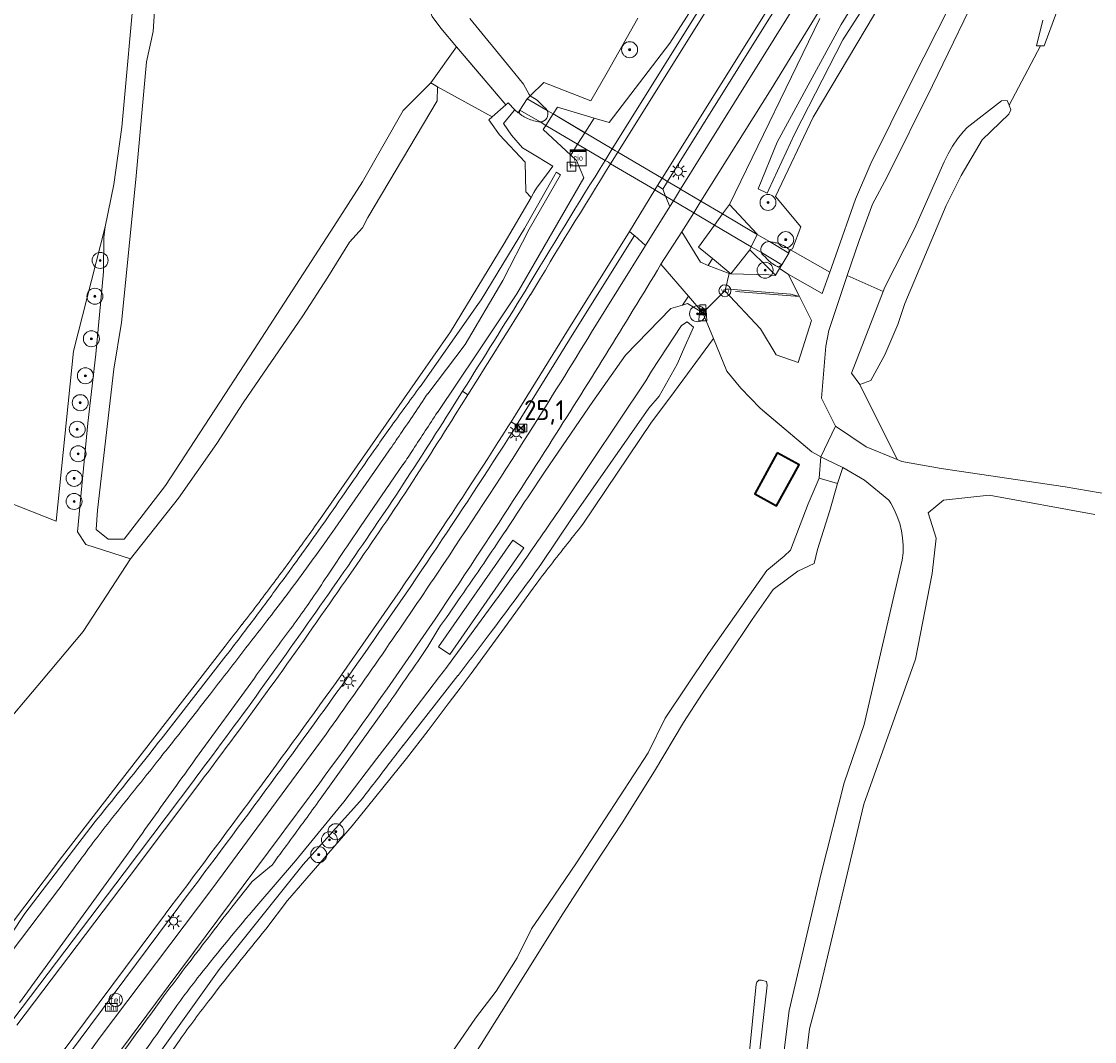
# Model space of a CAD drawing. Header units: metres. Extents: x 125158 to 132124, y 450612 to 454469.
# Tile 136 of 173: x 130045 to 130179, y 453153 to 453281. Entities that reach past the tile are written whole.
import ezdxf
from ezdxf.enums import TextEntityAlignment as Align

# ---------------------------------------------------------------- set-up
doc = ezdxf.new("R2010")
doc.units = ezdxf.units.M
doc.linetypes.add('IE-TERREINAFSCHEIDING', pattern=[10, 8, -2])
doc.layers.get('0').update_dxf_attribs({"color": 8})
for name, color, linetype, lineweight in [('B-XX-GR-BOOM-S', 8, 'Continuous', 25), ('B-XX-IE-MEUBILAIR_WEGMEUBILAIR-S', 8, 'Continuous', 25), ('B-XX-IE-TERREINAFSCHEIDING-G', 8, 'IE-TERREINAFSCHEIDING', 18), ('B-XX-KL-ET_LS_OV_LICHTMAST-S', 8, 'Continuous', 25), ('B-XX-KW-KUNSTWERK_DUIKER-GV', 8, 'Continuous', 18), ('B-XX-OG-BEBOUWING-GV', 8, 'Continuous', 35), ('B-XX-OG-TERREIN_CULTUURSCHEIDING-GV', 8, 'Continuous', 18), ('B-XX-OG-WATER-GV', 8, 'Continuous', 18), ('B-XX-OG-WATER_SLOOT-GV', 8, 'Continuous', 18), ('B-XX-OG-WEG-GV', 8, 'Continuous', 18), ('B-XX-RI-GWA_RIOOLPUT-S', 8, 'Continuous', 25), ('B-XX-RI-TERREINKAST-S', 8, 'Continuous', 25), ('B-XX-VW-HECTOMETRERING-S', 8, 'Continuous', 25), ('B-XX-VW-VERKEERSTEKEN_DRAAGCONSTRUCTIE-S', 8, 'Continuous', 25)]:
    doc.layers.add(name, color=color, linetype=linetype, lineweight=lineweight)
doc.layers.add('B-XX-KL-TELPUNT-S', color=8, linetype='Continuous')
doc.layers.add('TOPOT30', color=1, linetype='Continuous')
doc.styles.add('ISO', font='iso', dxfattribs={"height": 5})
doc.styles.add('NLCS-ISO', font='NLCS-ISO.ttf')

# ---------------------------------------------------------------- blocks, each defined once
blk = doc.blocks.new('SRI-PUT_INSPECTIEPUT_RIOOLPUT-SO')
at = {"color": 0, "linetype": 'ByBlock', "lineweight": 18}
blk.add_lwpolyline([(-1.12, -1.12), (1.12, -1.12), (1.12, 1.12), (-1.12, 1.12)], close=True, dxfattribs=at)
at = {"color": 0, "linetype": 'ByBlock', "lineweight": 18, "style": 'NLCS-ISO'}
blk.add_text('r', height=1.5, dxfattribs=at).set_placement((0, 0.28), align=Align.MIDDLE_CENTER)
blk = doc.blocks.new('SIE-WEG_PAAL_GRENSPAAL-SO')
at = {"linetype": 'ByBlock', "lineweight": 18}
h = blk.add_hatch(color=0, dxfattribs=at)
h.dxf.hatch_style = 1
h.paths.add_polyline_path([(0.90625, -0.5), (0.875, 0), (-0.875, 0), (-0.90625, -0.5)])
h.paths.add_polyline_path([(-0.8125, 1), (-0.84375, 0.5), (0.84375, 0.5), (0.8125, 1)])
at = {"color": 0, "linetype": 'ByBlock', "lineweight": 18}
blk.add_lwpolyline([(-1, -2), (1, -2), (0.75, 2), (-0.75, 2)], close=True, dxfattribs=at)
for points in [[(0.875, 0), (-0.875, 0)], [(0.84375, 0.5), (-0.84375, 0.5)], [(0.8125, 1), (-0.8125, 1)], [(0.90625, -0.5), (-0.90625, -0.5)]]:
    blk.add_lwpolyline(points, dxfattribs=at)
blk = doc.blocks.new('SKL-ET_OV_LICHTMAST-SO')
at = {"color": 0, "linetype": 'ByBlock', "lineweight": 18}
for points in [[(-1.25, 0), (-2, 0)], [(-1.41, 1.41), (-0.88, 0.88)], [(0, 2), (0, 1.25)], [(0.88, 0.88), (1.41, 1.41)], [(2, 0), (1.25, 0)], [(-1.41, -1.41), (-0.88, -0.88)], [(0, -1.25), (0, -2)], [(0.88, -0.88), (1.41, -1.41)]]:
    blk.add_lwpolyline(points, dxfattribs=at)
blk.add_circle((0, 0), 1, dxfattribs=at)
blk = doc.blocks.new('SIE-WEG_PAAL_VERKEERSBORD-SO')
at = {"color": 0, "linetype": 'ByBlock', "lineweight": 18}
blk.add_circle((0, 0), 1.5, dxfattribs=at)
at = {"color": 0, "linetype": 'ByBlock', "lineweight": 18, "style": 'NLCS-ISO'}
blk.add_text('vb', height=1.5, dxfattribs=at).set_placement((0, 0.13), align=Align.MIDDLE_CENTER)
blk = doc.blocks.new('SKL-DATA_TELPAAL-SO')
at = {"lineweight": 18}
blk.add_circle((0, 0), 1.68, dxfattribs=at)
at = {"lineweight": 18, "style": 'NLCS-ISO'}
blk.add_text('tel', height=1.8, dxfattribs=at).set_placement((0, 0), align=Align.MIDDLE_CENTER)
blk = doc.blocks.new('SIE-WEG_PAAL_HECTOMETERPAAL-SO')
at = {"color": 0, "linetype": 'ByBlock', "lineweight": 18}
blk.add_lwpolyline([(-1.44375, -0.94375), (1.44375, -0.94375), (1.44375, 0.94375), (-1.44375, 0.94375)], close=True, dxfattribs=at)
at = {"color": 0, "linetype": 'ByBlock', "lineweight": 18, "style": 'NLCS-ISO'}
blk.add_text('hm', height=1.5, dxfattribs=at).set_placement((0, 0), align=Align.MIDDLE_CENTER)
blk = doc.blocks.new('SRI-TERREINKAST-SO')
at = {"color": 0, "linetype": 'ByBlock', "lineweight": 18}
for points in [[(-2, 2), (2, 2), (2, 1.68), (-2, 1.68)], [(-2, 1.52), (2, 1.52), (2, -2), (-2, -2)]]:
    blk.add_lwpolyline(points, close=True, dxfattribs=at)
at = {"color": 0, "linetype": 'ByBlock', "lineweight": 18, "style": 'NLCS-ISO'}
blk.add_text('rio', height=1.5, dxfattribs=at).set_placement((0, 0), align=Align.MIDDLE_CENTER)
blk = doc.blocks.new('SGR-BOOM_01-SO')
at = {"linetype": 'ByBlock', "lineweight": 18}
h = blk.add_hatch(color=0, dxfattribs=at)
h.dxf.hatch_style = 1
edge = h.paths.add_edge_path()
edge.add_arc((0, 0), 0.25, 0, 360)
at = {"color": 0, "linetype": 'ByBlock', "lineweight": 18}
for radius in [2, 0.25]:
    blk.add_circle((0, 0), radius, dxfattribs=at)
blk = doc.blocks.new('kilometerpaal')
at = {"color": 0}
for p, q in [((-0.44, 0.44), (0.44, -0.44)), ((-0.44, -0.44), (-0.44, 0.44)), ((0.44, 0.44), (-0.44, -0.44)), ((0.44, -0.44), (0.44, 0.44))]:
    blk.add_line(p, q, dxfattribs=at)
at = {"color": 0, "style": 'ISO'}
blk.add_attdef('KILOMETERPAAL', (0.59, 0.87), '', height=2.5, dxfattribs=at)

msp = doc.modelspace()

# ---------------------------------------------------------------- linework, layer by layer
at = {"layer": 'B-XX-IE-TERREINAFSCHEIDING-G'}
for points in [[(130108.08, 453271.51), (130107.38, 453272.77), (130105.72, 453274.8), (130096.62, 453285.86), (130096.73, 453286.55)], [(130099, 453277.46), (130097.01, 453279.81), (130095.93, 453281.23), (130095.41, 453282.57)], [(130105.15, 453270.2), (130099, 453277.46)], [(130108.08, 453271.51), (130108.21, 453271.34)], [(130105.15, 453270.2), (130103.43, 453268.69)], [(130106.27, 453269.6), (130105.44, 453270.46), (130105.15, 453270.2)], [(130103.43, 453268.69), (130103.03, 453268.33), (130104.37, 453266.44), (130107.55, 453263.05), (130107.64, 453259.32), (130108.3, 453258.64)], [(130133.27, 453249.09), (130138.03, 453248.97), (130138.84, 453248.88), (130138.88, 453248.93)], [(130129.78, 453244.22), (130132.55, 453246.97)], [(130141.85, 453246.25), (130132.55, 453246.97)], [(130144.55, 453226.2), (130143.39, 453226.84), (130136.93, 453232.3), (130134.54, 453234.78), (130132.78, 453236.91), (130131.1, 453241)], [(130149.42, 453235.24), (130154.09, 453225.85)], [(130146.35, 453230.02), (130144.55, 453226.2)], [(130058.23, 453213.46), (130052.63, 453215.26)]]:
    msp.add_lwpolyline(points, dxfattribs=at)
at = {"layer": 'B-XX-KW-KUNSTWERK_DUIKER-GV'}
msp.add_lwpolyline([(130137.1, 453251.73), (130139.65, 453250.22), (130140.53, 453251.68), (130138.1, 453253.11), (130136.57, 453254.01), (130132.25, 453256.56), (130129.55, 453258.16), (130126.99, 453259.66), (130126.94, 453259.7), (130125.36, 453260.62), (130124.69, 453261.02), (130124.63, 453261.06), (130119.15, 453264.29), (130118.88, 453264.45), (130118.46, 453264.7), (130111.07, 453269.06), (130110.32, 453269.5), (130107.82, 453270.97), (130106.92, 453269.54), (130109.43, 453268.06), (130110.15, 453267.63), (130117.57, 453263.26), (130117.97, 453263.02), (130118.25, 453262.85), (130123.73, 453259.62), (130123.79, 453259.58), (130124.63, 453259.09), (130125.12, 453258.8), (130126.05, 453258.25), (130126.1, 453258.22), (130128.65, 453256.72), (130131.25, 453255.18), (130135.84, 453252.47)], close=True, dxfattribs=at)
at = {"layer": 'B-XX-OG-BEBOUWING-GV'}
msp.add_lwpolyline([(130139.08, 453226.68), (130136.28, 453221.56), (130139.01, 453220.06), (130141.82, 453225.18)], close=True, dxfattribs=at)
at = {"layer": 'B-XX-OG-TERREIN_CULTUURSCHEIDING-GV'}
for points in [[(130156.71, 453290.73), (130143.56, 453268.66), (130138.88, 453258.76), (130142.04, 453254.97), (130140.98, 453252.21), (130140.76, 453252.11), (130140.73, 453252.07), (130145.67, 453249.3), (130146.41, 453251.41), (130148.86, 453258.4), (130150.78, 453262.87), (130155.79, 453272.94), (130162.35, 453285.91)], [(129964.13, 453283.41), (129963.56, 453278.68), (129966.28, 453272.53), (129977.22, 453267.06), (129979.68, 453258.07), (130000, 453257.71), (130005.66, 453257.9), (130006.38, 453240.2), (130011.03, 453237.39), (130012, 453235.1), (130012.18, 453212.16), (130016.83, 453206.36), (130019.21, 453206.89), (130035.45, 453223.45), (130048.92, 453218.15), (130051.11, 453239.41), (130055.05, 453254.95), (130056.14, 453260.24), (130057.15, 453267.42), (130058.86, 453286.31)], [(130061.56, 453287.14), (130061.05, 453279.39), (130060.24, 453275.56), (130058.88, 453260.88), (130057.09, 453243.01), (130056.15, 453237.18), (130054.09, 453219.54), (130053.94, 453217.11), (130055.44, 453215.91), (130057.44, 453215.91), (130062.6, 453222.62), (130073.7, 453239.62), (130083.65, 453254.99), (130087.22, 453260.57), (130092.33, 453269.5), (130095.77, 453272.96), (130099, 453277.46), (130097.01, 453279.81), (130095.93, 453281.23)], [(130162.35, 453285.91), (130155.79, 453272.94), (130150.78, 453262.87), (130148.86, 453258.4), (130146.41, 453251.41), (130145.67, 453249.3), (130144.72, 453246.64), (130141.04, 453248.71), (130140.47, 453249.04), (130141.85, 453246.25), (130143.35, 453243.23), (130141.69, 453238.01), (130138.94, 453238.94), (130136.98, 453242.22), (130132.55, 453246.97), (130129.78, 453244.22), (130131.1, 453241), (130132.78, 453236.91), (130134.54, 453234.78), (130136.93, 453232.3), (130143.39, 453226.84), (130144.55, 453226.2), (130146.35, 453230.02), (130144.62, 453233.53), (130145.18, 453240.02), (130145.52, 453241.98), (130147.84, 453248.87), (130149.31, 453253.25), (130151.01, 453257.77), (130152.8, 453261.11), (130158.48, 453272.61), (130165.06, 453286.16)], [(130165.06, 453286.16), (130158.48, 453272.61), (130152.8, 453261.11), (130151.01, 453257.77), (130149.31, 453253.25), (130147.84, 453248.87), (130152.32, 453246.87), (130152.52, 453247.41), (130156.26, 453254.7), (130159.95, 453263.07), (130160.44, 453264.07), (130161.01, 453265.03), (130161.64, 453265.95), (130162.33, 453266.82), (130162.83, 453267.38), (130167.11, 453270.69), (130167.84, 453270.74), (130168.08, 453270.16), (130171.99, 453277.58), (130171.52, 453277.59), (130172.29, 453280.8)], [(130175.55, 453285.95), (130172.47, 453277.57), (130171.99, 453277.58), (130168.08, 453270.16), (130168.31, 453269.59), (130168.05, 453269.03), (130164.7, 453265.84), (130162.08, 453261.36), (130160.22, 453257.63), (130155.03, 453245.35), (130154.16, 453242.74), (130152.53, 453238.96), (130150.78, 453235.73), (130149.42, 453235.24), (130154.09, 453225.85), (130154.68, 453225.61), (130159.57, 453224.75), (130175.1, 453222.45), (130180.9, 453221.45)], [(130095.93, 453281.23), (130097.01, 453279.81), (130099, 453277.46), (130105.15, 453270.2), (130105.44, 453270.46), (130106.27, 453269.6), (130106.68, 453269.22), (130106.92, 453269.54), (130107.82, 453270.97), (130108.19, 453271.31), (130109.91, 453272.98), (130115.77, 453270.71), (130117.82, 453274.23), (130121.64, 453281.02)], [(130081.68, 453218.08), (130088.85, 453228.36), (130093.8, 453235.5), (130098.23, 453241.82), (130104.96, 453252.85), (130108.3, 453258.64), (130107.64, 453259.32), (130107.55, 453263.05), (130104.37, 453266.44), (130103.03, 453268.33), (130103.43, 453268.69), (130096.61, 453272.47), (130096.55, 453270.72), (130087.89, 453256.13), (130087.23, 453254.84), (130085.59, 453253.04), (130082.9, 453248.65), (130079.79, 453243.83), (130072.29, 453232.96), (130069.03, 453227.87), (130064.22, 453221.03), (130058.23, 453213.46), (130052.32, 453204.37), (130047.09, 453198.14), (130041.43, 453191.47)], [(130041.43, 453191.47), (130047.09, 453198.14), (130052.32, 453204.37), (130058.23, 453213.46), (130052.63, 453215.26), (130051.58, 453216.84), (130052.07, 453221.68), (130052.89, 453230.4), (130053.87, 453239.02), (130054.83, 453249.32), (130054.91, 453253.6), (130055.05, 453254.95), (130051.11, 453239.41), (130048.92, 453218.15), (130035.45, 453223.45)], [(130095.78, 453147.9), (130101.36, 453156.01), (130103.95, 453159.4), (130106.55, 453163.58), (130108.36, 453167.2), (130109.83, 453169.33), (130113.97, 453175.43), (130122.93, 453189.19), (130125.06, 453193.53), (130130.51, 453201.6), (130137.77, 453211.97), (130139.94, 453213.8), (130140.76, 453214.52), (130142.95, 453220.31), (130144.34, 453223.53), (130144.55, 453226.2), (130143.39, 453226.84), (130136.93, 453232.3), (130134.54, 453234.78), (130132.78, 453236.91), (130131.1, 453241), (130125.67, 453233.56), (130123.37, 453230.52), (130114.77, 453217.77)], [(130180.9, 453221.45), (130175.1, 453222.45), (130159.57, 453224.75), (130154.68, 453225.61), (130154.09, 453225.85), (130150.19, 453227.43), (130146.35, 453230.02), (130144.55, 453226.2), (130145.29, 453225.84), (130147.28, 453224.88), (130150, 453223.3), (130153.03, 453220.79), (130153.28, 453220.41), (130153.72, 453219.6), (130154.1, 453218.75), (130154.4, 453217.87), (130154.62, 453216.97), (130154.76, 453216.06), (130154.83, 453215.14), (130154.81, 453214.21), (130154.72, 453213.29), (130149.95, 453192.75), (130147.44, 453185.44), (130144.58, 453174.12), (130140.57, 453156.99), (130134.41, 453107.98)], [(130134.41, 453107.98), (130140.57, 453156.99), (130144.58, 453174.12), (130147.44, 453185.44), (130149.95, 453192.75), (130154.72, 453213.29), (130154.81, 453214.21), (130154.83, 453215.14), (130154.76, 453216.06), (130154.62, 453216.97), (130154.4, 453217.87), (130154.1, 453218.75), (130153.72, 453219.6), (130153.28, 453220.41), (130153.03, 453220.79), (130150, 453223.3), (130147.28, 453224.88), (130146.6, 453222.86), (130145.65, 453219.48), (130144.12, 453214.62), (130143.7, 453212.88), (130141.68, 453211.89), (130138.56, 453209.6), (130135.96, 453205.88), (130132.84, 453201.19), (130129.76, 453196.66), (130127.36, 453192.98), (130123.74, 453186.92), (130119.69, 453180.46), (130116.24, 453175.19), (130112.27, 453169.07), (130107.63, 453161.59), (130104.6, 453156.8), (130100.24, 453149.84)], [(130178.78, 453218.98), (130165.6, 453221.42), (130159.87, 453220.77), (130157.94, 453219.2), (130158.94, 453216.04), (130158.44, 453211.6), (130156.37, 453200.92), (130149.92, 453182.79), (130144.12, 453158.43), (130143.12, 453154.7), (130136.6, 453101.11), (130125.36, 453000), (130124.23, 452980.46), (130124.9, 452972.48), (130124.91, 452965.7)], [(130124.91, 452965.7), (130124.9, 452972.48), (130124.23, 452980.46), (130125.36, 453000), (130136.6, 453101.11), (130143.12, 453154.7), (130144.12, 453158.43), (130149.92, 453182.79), (130156.37, 453200.92), (130158.44, 453211.6), (130158.94, 453216.04), (130157.94, 453219.2), (130159.87, 453220.77), (130165.6, 453221.42), (130178.78, 453218.98)], [(130108.58, 453209.79), (130104.97, 453204.84), (130100.8, 453199.13), (130099.45, 453197.3), (130098.08, 453195.47), (130095.42, 453191.97), (130092.74, 453188.48), (130085.95, 453180.05), (130077.87, 453170.75), (130075.13, 453167.16)], [(130030.98, 453170.55), (130031.19, 453165.1), (130033.43, 453161.66), (130034.87, 453161.22), (130038.97, 453161.59), (130040.25, 453163.76), (130049.74, 453176.29), (130057.8, 453186.73), (130070.04, 453202.53)], [(130135.08, 453146.42), (130136.46, 453160.28), (130136.53, 453160.52), (130136.8, 453160.76), (130137.11, 453160.76), (130137.76, 453160.63), (130137.84, 453160.15), (130136.27, 453146.57)], [(130064.34, 453153.23), (130057, 453142.91), (130056.75, 453142.55)]]:
    msp.add_lwpolyline(points, dxfattribs=at)
for points in [[(130096.61, 453272.47), (130103.43, 453268.69), (130105.15, 453270.2), (130099, 453277.46), (130095.77, 453272.96)], [(130103.43, 453268.69), (130103.03, 453268.33), (130104.37, 453266.44), (130107.55, 453263.05), (130107.64, 453259.32), (130108.3, 453258.64), (130108.66, 453259.26), (130108.97, 453259.78), (130110.58, 453261.93), (130111.02, 453262.52), (130109.13, 453263.69), (130107.24, 453264.85), (130105.88, 453266.43), (130104.88, 453267.88), (130106.18, 453269.49), (130106.27, 453269.6), (130105.44, 453270.46), (130105.15, 453270.2)], [(130115.04, 453266.72), (130116.19, 453268.55), (130111.63, 453269.93), (130111.07, 453269.06)], [(130110.15, 453267.63), (130109.83, 453267.12), (130113.26, 453263.9), (130114.13, 453265.28)], [(130138.88, 453248.93), (130137.8, 453249.98), (130135.65, 453252.07), (130134.07, 453250.08), (130133.27, 453249.09), (130138.03, 453248.97), (130138.84, 453248.88)], [(130145.67, 453249.3), (130140.73, 453252.07), (130140.53, 453251.68), (130139.65, 453250.22), (130139.36, 453249.74), (130140.47, 453249.04), (130141.04, 453248.71), (130144.72, 453246.64)], [(130140.47, 453249.04), (130139.36, 453249.74), (130138.88, 453248.93), (130138.84, 453248.88), (130138.03, 453248.97), (130133.27, 453249.09), (130133.07, 453249.11), (130132.6, 453247.19), (130137.6, 453246.77), (130140.8, 453246.55), (130141.85, 453246.25)], [(130147.84, 453248.87), (130145.52, 453241.98), (130145.18, 453240.02), (130144.62, 453233.53), (130146.35, 453230.02), (130150.19, 453227.43), (130154.09, 453225.85), (130149.42, 453235.24), (130148.39, 453236.65), (130152.32, 453246.87)], [(130141.85, 453246.25), (130140.8, 453246.55), (130137.6, 453246.77), (130132.6, 453247.19), (130132.55, 453246.97), (130136.98, 453242.22), (130138.94, 453238.94), (130141.69, 453238.01), (130143.35, 453243.23)], [(130139.01, 453220.06), (130136.28, 453221.56), (130139.08, 453226.68), (130141.82, 453225.18)]]:
    msp.add_lwpolyline(points, close=True, dxfattribs=at)
for centre, radius, start, end in [((129773.24, 453436.59), 378, 323.7373, 324.6841), ((130549.57, 452871.41), 555.89, 141.4592, 142.1804), ((129773.19, 453436.84), 378.19, 322.7651, 323.7116), ((130193.79, 453147.57), 105.51, 142.177, 143.8615), ((129796.59, 453419.02), 348.78, 322.2004, 322.7693), ((129775.31, 453435.57), 375.73, 321.668, 322.196), ((130441.45, 452869.3), 472.14, 140.8854, 142.2345), ((130195.07, 453060.18), 160.47, 142.2361, 144.5566)]:
    msp.add_arc(centre, radius, start, end, dxfattribs=at)
at = {"layer": 'B-XX-OG-WATER-GV'}
for points in [[(130058.86, 453286.31), (130057.15, 453267.42), (130056.14, 453260.24), (130055.05, 453254.95), (130054.91, 453253.6), (130054.83, 453249.32), (130053.87, 453239.02), (130052.89, 453230.4), (130052.07, 453221.68), (130051.58, 453216.84), (130052.63, 453215.26), (130058.23, 453213.46), (130064.22, 453221.03), (130069.03, 453227.87), (130072.29, 453232.96), (130079.79, 453243.83), (130082.9, 453248.65), (130085.59, 453253.04), (130087.23, 453254.84), (130087.89, 453256.13), (130096.55, 453270.72), (130096.61, 453272.47), (130095.77, 453272.96), (130092.33, 453269.5), (130087.22, 453260.57), (130083.65, 453254.99), (130073.7, 453239.62), (130062.6, 453222.62), (130057.44, 453215.91), (130055.44, 453215.91), (130053.94, 453217.11), (130054.09, 453219.54), (130056.15, 453237.18), (130057.09, 453243.01), (130058.88, 453260.88), (130060.24, 453275.56), (130061.05, 453279.39), (130061.56, 453287.14)], [(130172.29, 453280.8), (130171.52, 453277.59), (130171.99, 453277.58), (130172.47, 453277.57), (130175.55, 453285.95)], [(130100.24, 453149.84), (130104.6, 453156.8), (130107.63, 453161.59), (130112.27, 453169.07), (130116.24, 453175.19), (130119.69, 453180.46), (130123.74, 453186.92), (130127.36, 453192.98), (130129.76, 453196.66), (130132.84, 453201.19), (130135.96, 453205.88), (130138.56, 453209.6), (130141.68, 453211.89), (130143.7, 453212.88), (130144.12, 453214.62), (130145.65, 453219.48), (130146.6, 453222.86), (130144.34, 453223.53), (130142.95, 453220.31), (130140.76, 453214.52), (130139.94, 453213.8), (130137.77, 453211.97), (130130.51, 453201.6), (130125.06, 453193.53), (130122.93, 453189.19), (130113.97, 453175.43), (130109.83, 453169.33), (130108.36, 453167.2), (130106.55, 453163.58), (130103.95, 453159.4), (130101.36, 453156.01), (130095.78, 453147.9)], [(130136.27, 453146.57), (130137.84, 453160.15), (130137.76, 453160.63), (130137.11, 453160.76), (130136.8, 453160.76), (130136.53, 453160.52), (130136.46, 453160.28), (130135.08, 453146.42)]]:
    msp.add_lwpolyline(points, dxfattribs=at)
msp.add_lwpolyline([(130152.32, 453246.87), (130148.39, 453236.65), (130149.42, 453235.24), (130150.78, 453235.73), (130152.53, 453238.96), (130154.16, 453242.74), (130155.03, 453245.35), (130160.22, 453257.63), (130162.08, 453261.36), (130164.7, 453265.84), (130168.05, 453269.03), (130168.31, 453269.59), (130168.08, 453270.16), (130167.84, 453270.74), (130167.11, 453270.69), (130162.83, 453267.38), (130162.33, 453266.82), (130161.64, 453265.95), (130161.01, 453265.03), (130160.44, 453264.07), (130159.95, 453263.07), (130156.26, 453254.7), (130152.52, 453247.41)], close=True, dxfattribs=at)
at = {"layer": 'B-XX-OG-WATER_SLOOT-GV'}
for points in [[(130141.27, 453266.62), (130147.29, 453278.34), (130155.68, 453291.4), (130157.92, 453294.95), (130167.12, 453309.71), (130182.58, 453335.16), (130190.01, 453347.22), (130191.54, 453349.36), (130193.97, 453351.85), (130195.24, 453353.16), (130194.33, 453354.1), (130192.8, 453352.59), (130190.9, 453350.7), (130190.2, 453350), (130188.7, 453348.12), (130181.55, 453336.07), (130165.88, 453310.51), (130160.24, 453301.3), (130154.53, 453292.33), (130147.09, 453280.24), (130139.08, 453265.55), (130136.71, 453259.72), (130137.83, 453259.18), (130138.02, 453259.6)], [(130144.55, 453226.2), (130144.34, 453223.53), (130146.6, 453222.86), (130147.28, 453224.88), (130145.29, 453225.84)], [(130106.03, 453215.79), (130096.74, 453202.44), (130098.14, 453201.47), (130107.42, 453214.82)], [(130106.03, 453215.79), (130107.42, 453214.82), (130098.14, 453201.47), (130096.74, 453202.44)]]:
    msp.add_lwpolyline(points, close=True, dxfattribs=at)
for points in [[(130155.68, 453291.4), (130147.29, 453278.34), (130141.27, 453266.62), (130138.02, 453259.6), (130137.83, 453259.18), (130136.71, 453259.72), (130139.08, 453265.55), (130147.09, 453280.24), (130154.53, 453292.33)], [(130140.43, 453252.24), (130140.59, 453252.11), (130140.53, 453251.68), (130140.73, 453252.07), (130140.76, 453252.11), (130140.98, 453252.21), (130142.04, 453254.97), (130138.88, 453258.76), (130143.56, 453268.66), (130156.71, 453290.73)], [(130096.61, 453231.76), (130101.61, 453239.2), (130106.54, 453246.56), (130114.91, 453261.09), (130113.97, 453263.23), (130113.26, 453263.9), (130109.83, 453267.12), (130110.15, 453267.63), (130111.07, 453269.06), (130111.63, 453269.93), (130116.19, 453268.55), (130118.09, 453267.98), (130125.65, 453277.93), (130131.23, 453286.67)], [(130121.64, 453281.02), (130117.82, 453274.23), (130115.77, 453270.71), (130109.91, 453272.98), (130108.19, 453271.31), (130109.05, 453270.79), (130109.94, 453269.92)], [(130144.41, 453281.01), (130133.12, 453257.76), (130136.59, 453254.04), (130136.57, 453254.01), (130135.84, 453252.47)], [(130106.82, 453269.14), (130106.92, 453269.54), (130106.68, 453269.22), (130106.27, 453269.6), (130106.18, 453269.49), (130104.88, 453267.88), (130105.88, 453266.43), (130107.24, 453264.85), (130109.13, 453263.69), (130111.02, 453262.52), (130110.58, 453261.93), (130108.97, 453259.78), (130108.66, 453259.26), (130108.3, 453258.64), (130104.96, 453252.85), (130098.23, 453241.82), (130093.8, 453235.5), (130088.85, 453228.36), (130081.68, 453218.08)], [(130094.43, 453234.97), (130101.64, 453245.23), (130102.05, 453245.81), (130107.47, 453254.75), (130111.28, 453261.47), (130111.38, 453261.64), (130111.45, 453261.78), (130111.99, 453261.46), (130108.05, 453254.67), (130104.76, 453248.26), (130100.06, 453240.24), (130095.38, 453234.08)], [(130095.38, 453234.08), (130100.06, 453240.24), (130104.76, 453248.26), (130108.05, 453254.67), (130111.99, 453261.46), (130111.45, 453261.78), (130111.38, 453261.64), (130111.28, 453261.47), (130107.47, 453254.75), (130102.05, 453245.81), (130101.64, 453245.23), (130094.43, 453234.97)], [(130135.84, 453252.47), (130135.65, 453252.07), (130137.8, 453249.98), (130138.88, 453248.93), (130139.36, 453249.74), (130139.65, 453250.22), (130139.24, 453249.93)], [(130139.51, 453252.77), (130139.65, 453252.71)], [(130114.77, 453217.77), (130123.37, 453230.52), (130125.67, 453233.56), (130131.1, 453241), (130129.78, 453244.22), (130127.85, 453245.36), (130127.24, 453245.17), (130125.8, 453244.73), (130120.1, 453238.93), (130116.03, 453233.1), (130110.05, 453224.41), (130107.84, 453221.08)], [(130112.43, 453220.44), (130122.65, 453235.72), (130123.35, 453236.93), (130127.12, 453242.63), (130127.81, 453243.07), (130128.62, 453242.39), (130127.25, 453239.32), (130126.74, 453238.18), (130126.56, 453237.78), (130124.32, 453233.77), (130123.05, 453232.29), (130113.36, 453218.43), (130109.62, 453212.86)], [(130109.62, 453212.86), (130113.36, 453218.43), (130123.05, 453232.29), (130124.32, 453233.77), (130126.56, 453237.78), (130126.74, 453238.18), (130127.25, 453239.32), (130128.62, 453242.39), (130127.81, 453243.07), (130127.12, 453242.63), (130123.35, 453236.93), (130122.65, 453235.72), (130112.43, 453220.44)], [(130090.52, 453226.95), (130083.81, 453217.27), (130083.53, 453216.87)], [(130083.53, 453216.87), (130083.81, 453217.27), (130090.52, 453226.95)], [(130085.53, 453215.34), (130086.99, 453217.48), (130092.32, 453225.27)], [(130082.04, 453217.41), (130082.59, 453218.19), (130083.2, 453219.07)], [(130083.2, 453219.07), (130082.59, 453218.19), (130082.04, 453217.41)], [(130075.13, 453167.16), (130077.87, 453170.75), (130085.95, 453180.05), (130092.74, 453188.48), (130095.42, 453191.97), (130098.08, 453195.47), (130099.45, 453197.3), (130100.8, 453199.13), (130104.97, 453204.84), (130108.58, 453209.79)], [(130074.03, 453170.07), (130078.84, 453175.7), (130084.91, 453183.09), (130089.02, 453188.48), (130091.02, 453191.09), (130096.86, 453198.73), (130097.77, 453199.92), (130097.87, 453200.05), (130103.79, 453208.1)], [(130103.79, 453208.1), (130097.87, 453200.05), (130097.77, 453199.92), (130096.86, 453198.73), (130091.02, 453191.09), (130089.02, 453188.48), (130084.91, 453183.09), (130078.84, 453175.7), (130074.03, 453170.07)], [(130096.64, 453204.59), (130095.38, 453202.47)], [(130070.04, 453202.53), (130057.8, 453186.73), (130049.74, 453176.29), (130040.25, 453163.76), (130038.97, 453161.59), (130036.74, 453157.79), (130034.85, 453154.93)], [(130062.04, 453190.9), (130070.15, 453201.31), (130070.38, 453201.6)], [(130070.38, 453201.6), (130070.15, 453201.31), (130062.04, 453190.9)], [(130066.36, 453188.44), (130073.71, 453198.54), (130073.99, 453198.93)], [(130099.17, 453198.88), (130095.15, 453193.74), (130092.33, 453190.13)], [(130092.33, 453190.13), (130095.15, 453193.74), (130099.17, 453198.88)], [(130089.53, 453193.99), (130085.75, 453188.71), (130081.93, 453183.39)], [(130087.22, 453183.49), (130079.8, 453175.23), (130069.31, 453162.1), (130057.72, 453145.91), (130053.38, 453139.45), (130044.84, 453127.13)], [(130044.84, 453127.13), (130053.38, 453139.45), (130057.72, 453145.91), (130069.31, 453162.1), (130079.8, 453175.23), (130087.22, 453183.49)], [(130049.28, 453172.15), (130038.35, 453157.78), (130037.71, 453158.17), (130045.01, 453169.09), (130053.8, 453180.61)], [(130053.8, 453180.61), (130045.01, 453169.09), (130037.71, 453158.17), (130038.35, 453157.78), (130049.28, 453172.15)], [(130044.34, 453157.96), (130058.41, 453177.29)], [(130075.87, 453175.1), (130073.44, 453173.11), (130070.88, 453169.89)], [(130056.75, 453142.55), (130057, 453142.91), (130064.34, 453153.23)]]:
    msp.add_lwpolyline(points, dxfattribs=at)
at = {"layer": 'B-XX-OG-WATER_SLOOT-GV', "extrusion": (0, 0, -1)}
for centre, radius, start, end in [((-130109.42, 453269.06), 1, 120.9322, 154.2922), ((-130109.92, 453272.94), 4.9, 304.2222, 309.1358), ((-130109.86, 453272.9), 4.84, 298.9704, 303.9405), ((-130109.82, 453272.84), 4.77, 289.1995, 298.9129), ((-130109.42, 453269.06), 1, 154.2762, 269.8206), ((-130109.81, 453272.85), 4.77, 279.2715, 288.9731), ((-130109.43, 453269.07), 1.01, 270.0117, 292.4943), ((-130138.03, 453252.11), 1, 337.8863, 94.3068), ((-130138.03, 453252.12), 0.994, 94.2081, 113.0976), ((-130138.04, 453249.1), 3.95, 95.4789, 103.6792), ((-130138.03, 453249.06), 3.99, 103.705, 111.8153), ((-130138.04, 453249.09), 3.96, 113.9686, 121.0467), ((-130137.98, 453249), 4.07, 121.1491, 127.194), ((-130138.02, 453252.1), 0.998, 298.8562, 338.0473), ((-130141.14, 453254.16), 4.64, 313.2047, 320.8534), ((-130141.1, 453254.12), 4.59, 305.4286, 313.1633), ((-130141.05, 453254.05), 4.5, 299.5917, 305.4275), ((-130141.06, 453254.04), 4.5, 293.9847, 299.8175), ((-130740.49, 452761.45), 801.01, 35.78002, 36.2393), ((-128669.85, 454196.06), 1719.75, 214.01249, 214.21393), ((-130220.44, 453136.18), 160.02, 34.7812, 35.7959), ((-129832.54, 453405.71), 313.87, 214.249, 214.72), ((-133313.48, 450988.13), 3925.79, 34.63022, 34.77925), ((-129672.09, 453505.1), 520.14, 213.0961, 213.6385), ((-129542.3, 453608.23), 689.51, 214.22298, 215.00285), ((-129773.24, 453436.59), 378, 215.3159, 216.2627), ((-130549.57, 452871.41), 555.89, 37.8196, 38.5408), ((-129622.59, 453543.84), 563.6, 215.3926, 215.8216), ((-129802.78, 453414.68), 343.43, 215.1678, 216.1084), ((-129681.73, 453498.38), 508.39, 213.6095, 214.1644), ((-130457.85, 452961.81), 450.44, 33.353, 34.252), ((-129623.66, 453543.17), 562.35, 215.8301, 216.2587), ((-129773.19, 453436.84), 378.19, 216.2884, 217.2349), ((-129901.76, 453342.47), 220.92, 216.1057, 217.2798), ((-129651.95, 453518.56), 544.36, 214.1617, 214.6927), ((-129455.79, 453688.34), 808.44, 216.02571, 216.79194), ((-129900.71, 453357.39), 252.05, 215.0296, 216.3202), ((-130193.79, 453147.57), 105.51, 36.1385, 37.823), ((-129646.44, 453526.46), 534.09, 216.2584, 216.8535), ((-129449.35, 453686.84), 789.48, 217.27878, 217.55052), ((-129659.4, 453513.51), 535.36, 214.7026, 215.2424), ((-129796.59, 453419.02), 348.78, 217.2307, 217.7996), ((-129620.4, 453545.9), 566.59, 216.8476, 217.4214), ((-129057.78, 453987.51), 1283.17, 217.53843, 217.75628), ((-129775.31, 453435.57), 375.73, 217.804, 218.332), ((-130610.07, 452808.1), 663.43, 36.09331, 36.67755), ((-129859.22, 453386.49), 304.59, 216.7713, 218.0208), ((-128293.64, 454579.05), 2249.52, 217.75103, 217.92028), ((-129381.9, 453685.66), 861.7, 214.10682, 214.5805), ((-127395.93, 455277.43), 3386.9, 217.90735, 218.04657), ((-129949.42, 453294.46), 172.41, 214.5862, 215.6429), ((-129786.05, 453406.16), 350.01, 217.9519, 218.6735), ((-129914.79, 453306.17), 188.37, 218.042, 218.6841), ((-130343.81, 452993.59), 319.18, 37.5485, 38.01), ((-133436.19, 450487.65), 4322.09, 38.54074, 38.67324), ((-130480.77, 452887.07), 512.4, 35.5047, 36.0255), ((-131380.79, 452196.22), 1627.27, 37.35146, 37.55602), ((-128979.36, 454052.44), 1383.66, 218.69332, 219.05665), ((-131614.77, 452078.57), 1905.12, 35.22046, 35.49212), ((-129758.77, 453415.41), 397.83, 215.6775, 216.1369), ((-130138.69, 453114.4), 106.25, 36.7241, 38.5512), ((-128552.21, 454298.4), 1892.97, 216.18463, 216.39879), ((-130435.71, 452892.32), 477.12, 35.9105, 36.7723), ((-130292.47, 452982.98), 287.61, 38.3409, 40.5795), ((-130441.45, 452869.3), 472.14, 37.7655, 39.1146), ((-130152.84, 453093.41), 109.59, 34.717, 38.3417), ((-130195.07, 453060.18), 160.47, 35.4434, 37.7639), ((-134022.23, 450412.75), 4816.83, 34.57302, 34.7138)]:
    msp.add_arc(centre, radius, start, end, dxfattribs=at)
at = {"layer": 'B-XX-OG-WATER_SLOOT-GV'}
for centre, radius, start, end in [((130740.49, 452761.45), 801.01, 143.7607, 144.21998), ((128669.85, 454196.06), 1719.75, 325.78607, 325.98751), ((129284.33, 453762.1), 970.08, 326.5305, 326.85954), ((130220.44, 453136.18), 160.02, 144.2041, 145.2188), ((129832.54, 453405.71), 313.87, 325.28, 325.751), ((133313.48, 450988.13), 3925.79, 145.22075, 145.36978), ((129966.49, 453311.28), 152.42, 325.6427, 326.4742), ((129542.3, 453608.23), 689.51, 324.99715, 325.77702), ((129622.59, 453543.84), 563.6, 324.1784, 324.6074), ((129802.78, 453414.68), 343.43, 323.8916, 324.8322), ((129623.66, 453543.17), 562.35, 323.7413, 324.1699), ((129901.76, 453342.47), 220.92, 322.7202, 323.8943), ((129455.79, 453688.34), 808.44, 323.20806, 323.97429), ((129900.71, 453357.39), 252.05, 323.6798, 324.9704), ((129646.44, 453526.46), 534.09, 323.1465, 323.7416), ((129449.35, 453686.84), 789.48, 322.44948, 322.72122), ((130010.15, 453256.48), 85.52, 324.5866, 326.6511), ((129962.06, 453290.71), 144.55, 323.3262, 324.5763), ((129620.4, 453545.9), 566.59, 322.5786, 323.1524), ((129057.78, 453987.51), 1283.17, 322.24372, 322.46157), ((129859.22, 453386.49), 304.59, 321.9792, 323.2287), ((128293.64, 454579.05), 2249.52, 322.07972, 322.24897), ((127395.93, 455277.43), 3386.9, 321.95343, 322.09265), ((129786.05, 453406.16), 350.01, 321.3265, 322.0481), ((129914.79, 453306.17), 188.37, 321.3159, 321.958), ((130343.81, 452993.59), 319.18, 141.99, 142.4515), ((133436.19, 450487.65), 4322.09, 141.32676, 141.45926), ((131380.79, 452196.22), 1627.27, 142.44398, 142.64854), ((128979.36, 454052.44), 1383.66, 320.94335, 321.30668), ((130138.69, 453114.4), 106.25, 141.4488, 143.2759), ((130435.71, 452892.32), 477.12, 143.2277, 144.0895), ((130932.68, 452501.04), 1090.9, 142.18458, 142.68484), ((130292.47, 452982.98), 287.61, 139.4205, 141.6591), ((130311.39, 452974.59), 309.72, 142.6832, 143.6222), ((130152.84, 453093.41), 109.59, 141.6583, 145.283), ((134542.33, 449857.41), 5564.96, 143.61898, 143.73816), ((134022.23, 450412.75), 4816.83, 145.2862, 145.42698)]:
    msp.add_arc(centre, radius, start, end, dxfattribs=at)
at = {"layer": 'B-XX-OG-WEG-GV'}
for points in [[(130143.84, 453303.81), (130139.03, 453296.11), (130119.15, 453264.29), (130118.25, 453262.85)], [(130117.57, 453263.26), (130118.46, 453264.7), (130138.32, 453296.53), (130136.64, 453301.25), (130136.16, 453300.48), (130137.01, 453299.45), (130137.79, 453297.17), (130131.23, 453286.67), (130125.65, 453277.93), (130118.09, 453267.98), (130116.19, 453268.55), (130115.04, 453266.72), (130114.13, 453265.28), (130113.26, 453263.9), (130113.97, 453263.23), (130114.91, 453261.09), (130106.54, 453246.56), (130101.61, 453239.2), (130096.61, 453231.76)], [(130120.61, 453254.36), (130123.79, 453259.58), (130124.13, 453260.14), (130124.69, 453261.02), (130146.6, 453296.13), (130147.52, 453297.59), (130149.28, 453300.43)], [(130118.25, 453262.85), (130119.15, 453264.29), (130139.03, 453296.11), (130138.32, 453296.53), (130118.46, 453264.7), (130117.57, 453263.26)], [(130144.99, 453283.02), (130138.33, 453272.17), (130129.55, 453258.16), (130128.65, 453256.72), (130127.15, 453254.32), (130129.47, 453250.52), (130130.43, 453250.14), (130130.97, 453251.01), (130129.26, 453252.43), (130131.25, 453255.18), (130132.25, 453256.56), (130133.12, 453257.76), (130144.41, 453281.01)], [(130109.94, 453269.92), (130109.05, 453270.79), (130108.19, 453271.31), (130107.82, 453270.97), (130106.92, 453269.54), (130106.82, 453269.14)], [(130126.1, 453258.22), (130125.64, 453257.48), (130122.6, 453252.61), (130115.88, 453241.8)], [(130105.82, 453230.58), (130112.99, 453242.17), (130120.61, 453254.36)], [(130115.88, 453241.8), (130122.6, 453252.61), (130121.24, 453253.86), (130113.67, 453241.75), (130106.49, 453230.15), (130106.1, 453229.51)], [(130139.65, 453252.71), (130139.51, 453252.77)], [(130139.24, 453249.93), (130139.65, 453250.22), (130140.53, 453251.68), (130140.59, 453252.11), (130140.43, 453252.24)], [(130107.84, 453221.08), (130110.05, 453224.41), (130116.03, 453233.1), (130120.1, 453238.93), (130125.8, 453244.73), (130127.24, 453245.17), (130127.98, 453246.3), (130124.54, 453250.27)], [(130098.83, 453231.44), (130100.42, 453233.97), (130099.74, 453234.39), (130098.15, 453231.86)], [(130098.15, 453231.86), (130099.74, 453234.39)], [(130100.42, 453233.97), (130098.83, 453231.44)], [(130099.74, 453234.39), (130100.42, 453233.97)], [(130106.1, 453229.51), (130106.49, 453230.15), (130105.82, 453230.58), (130105.42, 453229.94)], [(130105.42, 453229.94), (130105.82, 453230.58)], [(130092.32, 453225.27), (130086.99, 453217.48), (130085.53, 453215.34)], [(130095.38, 453202.47), (130096.64, 453204.59)], [(130073.99, 453198.93), (130073.71, 453198.54), (130066.36, 453188.44)], [(130081.93, 453183.39), (130085.75, 453188.71), (130089.53, 453193.99)], [(130063.22, 453168.57), (130046.21, 453145.74), (130047.84, 453144.55), (130051.51, 453149.6), (130054.32, 453153.48), (130068.5, 453172.34), (130082.67, 453191.53)], [(130082.67, 453191.53), (130068.5, 453172.34), (130054.32, 453153.48), (130051.51, 453149.6)], [(130066.26, 453185.92), (130057.43, 453174.19), (130042.58, 453154.6)], [(130042.58, 453154.6), (130057.43, 453174.19), (130066.26, 453185.92)], [(130044, 453155.17), (130058.06, 453173.71), (130066.9, 453185.44)], [(130066.9, 453185.44), (130058.06, 453173.71), (130044, 453155.17)], [(130077.05, 453178.96), (130061.34, 453157.87), (130053.89, 453147.83), (130051.19, 453144.19)], [(130053.89, 453147.83), (130061.34, 453157.87), (130077.05, 453178.96)], [(130058.41, 453177.29), (130044.34, 453157.96)], [(130070.88, 453169.89), (130073.44, 453173.11), (130075.87, 453175.1)], [(130062.58, 453169.05), (130049.3, 453151.24), (130045.56, 453146.21), (130046.21, 453145.74), (130063.22, 453168.57)], [(130049.3, 453151.24), (130062.58, 453169.05)]]:
    msp.add_lwpolyline(points, dxfattribs=at)
for points in [[(130147.27, 453295.71), (130147.11, 453295.81), (130146.6, 453296.13), (130124.69, 453261.02), (130124.13, 453260.14), (130124.77, 453259.68), (130125.36, 453260.62), (130147.26, 453295.71)], [(130125.12, 453258.8), (130125.64, 453257.48), (130126.1, 453258.22), (130126.99, 453259.66), (130148.81, 453294.74), (130147.27, 453295.71), (130147.26, 453295.71), (130125.36, 453260.62), (130124.77, 453259.68)], [(130111.07, 453269.06), (130110.15, 453267.63), (130114.13, 453265.28), (130115.04, 453266.72)], [(130121.24, 453253.86), (130122.6, 453252.61), (130125.64, 453257.48), (130125.12, 453258.8), (130124.77, 453259.68), (130124.13, 453260.14), (130123.79, 453259.58), (130120.61, 453254.36), (130121.17, 453253.92)], [(130135.65, 453252.07), (130135.84, 453252.47), (130136.57, 453254.01), (130136.59, 453254.04), (130133.12, 453257.76), (130132.25, 453256.56), (130131.25, 453255.18), (130129.26, 453252.43), (130130.97, 453251.01), (130133.27, 453249.09), (130134.07, 453250.08)], [(130121.24, 453253.86), (130121.17, 453253.92), (130120.61, 453254.36), (130112.99, 453242.17), (130105.82, 453230.58), (130106.49, 453230.15), (130113.67, 453241.75)], [(130127.15, 453254.32), (130124.54, 453250.27), (130127.98, 453246.3), (130129.78, 453244.22), (130132.55, 453246.97), (130132.6, 453247.19), (130133.07, 453249.11), (130130.43, 453250.14), (130129.47, 453250.52)], [(130133.07, 453249.11), (130133.27, 453249.09), (130130.97, 453251.01), (130130.43, 453250.14)], [(130127.24, 453245.17), (130127.85, 453245.36), (130129.78, 453244.22), (130127.98, 453246.3)]]:
    msp.add_lwpolyline(points, close=True, dxfattribs=at)
for centre, radius, start, end in [((130109.42, 453269.06), 1, 25.7078, 59.0678), ((130109.92, 453272.94), 4.9, 230.8642, 235.7778), ((130109.86, 453272.9), 4.84, 236.0595, 241.0296), ((130109.82, 453272.84), 4.77, 241.0871, 250.8005), ((130109.42, 453269.06), 1, 270.1794, 25.7238), ((130109.81, 453272.85), 4.77, 251.0269, 260.7285), ((130109.43, 453269.07), 1.01, 247.5057, 269.9883), ((131295.38, 452531.41), 1386.67, 148.14461, 148.93737), ((131298.56, 452529.44), 1389.61, 148.14449, 148.93611), ((130138.03, 453252.11), 1, 85.6932, 202.1137), ((130138.03, 453252.12), 0.994, 66.9024, 85.7919), ((130138.04, 453249.1), 3.95, 76.3208, 84.5211), ((130138.03, 453249.06), 3.99, 68.1847, 76.295), ((130138.04, 453249.09), 3.96, 58.9533, 66.0314), ((130137.98, 453249), 4.07, 52.806, 58.8509), ((130138.02, 453252.1), 0.998, 201.9527, 241.1438), ((130141.14, 453254.16), 4.64, 219.1466, 226.7953), ((129236.62, 453784.66), 1036.33, 327.48572, 328.95858), ((130141.1, 453254.12), 4.59, 226.8367, 234.5714), ((130141.05, 453254.05), 4.5, 234.5725, 240.4083), ((130141.06, 453254.04), 4.5, 240.1825, 246.0153), ((127675.57, 454758.02), 2863.22, 327.85003, 328.14497), ((127728.11, 454725.19), 2802.07, 327.84671, 328.14828), ((129446.64, 453648.92), 783.34, 327.59944, 328.68648), ((129687.27, 453488.92), 484.66, 324.8359, 327.9687), ((129686.75, 453489.27), 486.09, 324.838, 327.9663), ((129441.39, 453653.25), 787.48, 324.76673, 327.48275), ((129440.91, 453653.56), 788.86, 324.76809, 327.48269), ((129451.62, 453645.71), 777.42, 326.06134, 327.60263), ((129243.62, 453780.37), 1028.12, 326.5494, 327.4773), ((129672.09, 453505.1), 520.14, 326.3615, 326.9039), ((129681.73, 453498.38), 508.39, 325.8356, 326.3905), ((130457.85, 452961.81), 450.44, 145.748, 146.647), ((129552.46, 453573.79), 656.58, 323.0328, 326.7353), ((129651.95, 453518.56), 544.36, 325.3073, 325.8383), ((129442.32, 453649.16), 787.07, 324.44838, 326.23116), ((129498.34, 453613.78), 711.05, 323.00673, 325.37898), ((129498.65, 453613.56), 711.47, 323.00563, 325.37878), ((129659.4, 453513.51), 535.36, 324.7576, 325.2974), ((130610.07, 452808.1), 663.43, 143.32245, 143.90669), ((129381.9, 453685.66), 861.7, 325.4195, 325.89318), ((128896.35, 454051.74), 1462.61, 322.87867, 324.33367), ((128895.73, 454052.21), 1464.19, 322.87881, 324.33302), ((129949.42, 453294.46), 172.41, 324.3571, 325.4138), ((130480.77, 452887.07), 512.4, 143.9745, 144.4953), ((131614.77, 452078.57), 1905.12, 144.50788, 144.77954), ((129758.77, 453415.41), 397.83, 323.8631, 324.3225), ((128552.21, 454298.4), 1892.97, 323.60121, 323.81537)]:
    msp.add_arc(centre, radius, start, end, dxfattribs=at)
at = {"layer": 'B-XX-OG-WEG-GV', "extrusion": (0, 0, -1)}
for centre, radius, start, end in [((-131295.38, 452531.41), 1386.67, 31.06263, 31.85539), ((-131298.56, 452529.44), 1389.61, 31.06389, 31.85551), ((-129236.62, 453784.66), 1036.33, 211.04142, 212.51428), ((-127675.57, 454758.02), 2863.22, 211.85503, 212.14997), ((-127728.11, 454725.19), 2802.07, 211.85172, 212.15329), ((-129446.64, 453648.92), 783.34, 211.31352, 212.40056), ((-129687.27, 453488.92), 484.66, 212.0313, 215.1641), ((-129686.75, 453489.27), 486.09, 212.0337, 215.162), ((-129284.33, 453762.1), 970.08, 213.14046, 213.4695), ((-129441.39, 453653.25), 787.48, 212.51725, 215.23327), ((-129440.91, 453653.56), 788.86, 212.51731, 215.23191), ((-129451.62, 453645.71), 777.42, 212.39737, 213.93866), ((-129966.49, 453311.28), 152.42, 213.5258, 214.3573), ((-129243.62, 453780.37), 1028.12, 212.5227, 213.4506), ((-129552.46, 453573.79), 656.58, 213.2647, 216.9672), ((-129442.32, 453649.16), 787.07, 213.76884, 215.55162), ((-129498.34, 453613.78), 711.05, 214.62102, 216.99327), ((-129498.65, 453613.56), 711.47, 214.62122, 216.99437), ((-130010.15, 453256.48), 85.52, 213.3489, 215.4134), ((-129962.06, 453290.71), 144.55, 215.4237, 216.6738), ((-128896.35, 454051.74), 1462.61, 215.66633, 217.12133), ((-128895.73, 454052.21), 1464.19, 215.66698, 217.12119), ((-130932.68, 452501.04), 1090.9, 37.31516, 37.81542), ((-130311.39, 452974.59), 309.72, 36.3778, 37.3168), ((-134542.33, 449857.41), 5564.96, 36.26184, 36.38102)]:
    msp.add_arc(centre, radius, start, end, dxfattribs=at)

# ---------------------------------------------------------------- block references
at = {"layer": 'B-XX-GR-BOOM-S', "xscale": 0.5, "yscale": 0.5, "zscale": 0.5}
for p in [(130120.63, 453277.1), (130137.93, 453258), (130140.14, 453253.35), (130054.42, 453250.76), (130137.56, 453249.53), (130053.77, 453246.27), (130129.13, 453244.09), (130053.33, 453240.96), (130052.58, 453236.33), (130051.94, 453232.97), (130051.56, 453229.64), (130051.68, 453226.58), (130051.18, 453223.51), (130051.17, 453220.62), (130083.91, 453179.34), (130083.09, 453178.32), (130081.75, 453176.47)]:
    msp.add_blockref('SGR-BOOM_01-SO', p, dxfattribs=at)
at = {"layer": 'B-XX-IE-MEUBILAIR_WEGMEUBILAIR-S', "xscale": 0.5, "yscale": 0.5, "zscale": 0.5}
msp.add_blockref('SIE-WEG_PAAL_GRENSPAAL-SO', (130129.78, 453244.22), dxfattribs=at)
at = {"layer": 'B-XX-KL-ET_LS_OV_LICHTMAST-S', "xscale": 0.5, "yscale": 0.5, "zscale": 0.5}
for p in [(130126.73, 453261.88), (130106.46, 453229.22), (130085.44, 453198.19), (130063.62, 453168.16)]:
    msp.add_blockref('SKL-ET_OV_LICHTMAST-SO', p, dxfattribs=at)
at = {"layer": 'B-XX-KL-TELPUNT-S', "xscale": 0.5, "yscale": 0.5, "zscale": 0.5}
msp.add_blockref('SKL-DATA_TELPAAL-SO', (130056.37, 453158.31), dxfattribs=at)
at = {"layer": 'B-XX-RI-GWA_RIOOLPUT-S', "xscale": 0.5, "yscale": 0.5, "zscale": 0.5}
msp.add_blockref('SRI-PUT_INSPECTIEPUT_RIOOLPUT-SO', (130113.36, 453262.48), dxfattribs=at)
at = {"layer": 'B-XX-RI-TERREINKAST-S', "xscale": 0.5, "yscale": 0.5, "zscale": 0.5}
msp.add_blockref('SRI-TERREINKAST-SO', (130114.21, 453263.6), dxfattribs=at)
at = {"layer": 'B-XX-VW-HECTOMETRERING-S', "xscale": 0.5, "yscale": 0.5, "zscale": 0.5}
for p in [(130107.04, 453229.81), (130055.84, 453157.38)]:
    msp.add_blockref('SIE-WEG_PAAL_HECTOMETERPAAL-SO', p, dxfattribs=at)
at = {"layer": 'B-XX-VW-VERKEERSTEKEN_DRAAGCONSTRUCTIE-S', "xscale": 0.5, "yscale": 0.5, "zscale": 0.5}
msp.add_blockref('SIE-WEG_PAAL_VERKEERSBORD-SO', (130132.55, 453246.97), dxfattribs=at)
at = {"layer": 'TOPOT30'}
ref = msp.add_blockref('kilometerpaal', (130107.04, 453229.81), dxfattribs=at)
ref.add_attrib('KILOMETERPAAL', '25,1', (130107.44, 453230.79), dxfattribs={"color": 0, "height": 2.5, "style": 'ISO'})

doc.saveas('drawing.dxf')
